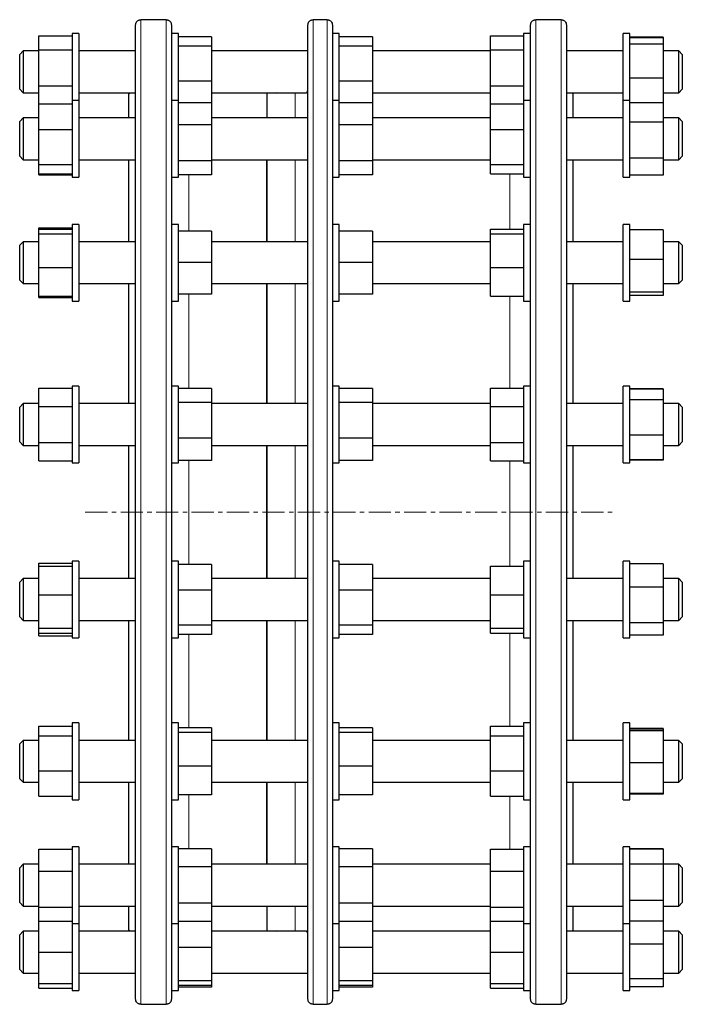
# Model space of a CAD drawing. Header units: millimetres. Extents: x 130 to 1235, y 88 to 1150.
# Tile 2 of 2: x 855 to 1235, y 563 to 1128. Entities that reach past the tile are written whole.
import ezdxf

# ---------------------------------------------------------------- set-up
doc = ezdxf.new("R2010")
doc.units = ezdxf.units.MM
doc.linetypes.add('CENTERX2', pattern=[20.32, 12.7, -2.54, 2.54, -2.54])
doc.layers.add('FORMAT', color=7, linetype='Continuous')

msp = doc.modelspace()

# ---------------------------------------------------------------- linework, layer by layer
at = {"color": 7, "linetype": 'Continuous', "lineweight": 25}
for p, q in [((921.36, 566.13), (921.36, 1125.13)), ((938.86, 1128.12), (924.36, 1128.12)), ((941.86, 1125.13), (941.86, 1119.76)), ((1020.16, 566.13), (1020.16, 1125.13)), ((1031.16, 1128.12), (1023.16, 1128.12)), ((1034.16, 1125.13), (1034.16, 1119.76)), ((1147.86, 1119.76), (1147.86, 1125.13)), ((1165.36, 1128.12), (1150.86, 1128.12)), ((1168.36, 1125.13), (1168.36, 566.13)), ((865.86, 1118.79), (884.86, 1118.79)), ((865.86, 1110.84), (865.86, 1118.79)), ((888.86, 1120.18), (884.86, 1120.18)), ((884.86, 1120.18), (884.86, 1081.74)), ((888.86, 1120.18), (888.86, 1081.74)), ((945.86, 1120.18), (941.86, 1120.18)), ((941.86, 1119.76), (941.86, 1078.03)), ((945.86, 1113.76), (945.86, 1120.18)), ((1038.16, 1120.18), (1034.16, 1120.18)), ((1034.16, 1119.76), (1034.16, 1078.03)), ((1038.16, 1113.76), (1038.16, 1120.18)), ((1124.86, 1118.79), (1143.86, 1118.79)), ((1124.86, 1110.84), (1124.86, 1118.79)), ((1147.86, 1120.18), (1143.86, 1120.18)), ((1143.86, 1120.18), (1143.86, 1081.74)), ((1147.86, 1078.03), (1147.86, 1119.76)), ((1204.86, 1120.18), (1200.86, 1120.18)), ((1200.86, 1115.07), (1200.86, 1120.18)), ((1204.86, 1115.07), (1204.86, 1120.18)), ((964.86, 1118.26), (945.86, 1118.26)), ((945.86, 1081.74), (945.86, 1113.76)), ((964.86, 1118.26), (964.86, 1112.9)), ((1057.16, 1118.26), (1038.16, 1118.26)), ((1038.16, 1081.74), (1038.16, 1113.76)), ((1057.16, 1118.26), (1057.16, 1112.9)), ((1200.86, 1081.74), (1200.86, 1115.07)), ((1223.86, 1118.02), (1204.86, 1118.02)), ((1223.86, 1117.7), (1204.86, 1117.7)), ((1204.86, 1081.74), (1204.86, 1115.07)), ((1223.86, 1114.14), (1204.86, 1114.14)), ((1223.86, 1118.02), (1223.86, 1117.7)), ((1223.86, 1117.7), (1223.86, 1114.14)), ((1223.86, 1114.14), (1223.86, 1094.62)), ((856.86, 1110.18), (854.86, 1108.18)), ((854.86, 1088.18), (854.86, 1108.18)), ((865.86, 1110.18), (856.86, 1110.18)), ((856.86, 1110.18), (856.86, 1086.18)), ((865.86, 1110.84), (884.86, 1110.84)), ((865.86, 1090.23), (865.86, 1110.84)), ((921.36, 1110.18), (888.86, 1110.18)), ((964.86, 1112.9), (945.86, 1112.9)), ((964.86, 1112.9), (964.86, 1092.82)), ((1020.16, 1110.18), (964.86, 1110.18)), ((1057.16, 1112.9), (1038.16, 1112.9)), ((1057.16, 1112.9), (1057.16, 1092.82)), ((1124.86, 1110.18), (1057.16, 1110.18)), ((1124.86, 1090.23), (1124.86, 1110.84)), ((1124.86, 1110.84), (1143.86, 1110.84)), ((1200.86, 1110.18), (1168.36, 1110.18)), ((1232.86, 1110.18), (1223.86, 1110.18)), ((1234.86, 1108.18), (1232.86, 1110.18)), ((1232.86, 1086.18), (1232.86, 1110.18)), ((1234.86, 1108.18), (1234.86, 1088.18)), ((964.86, 1092.82), (945.86, 1092.82)), ((964.86, 1092.82), (964.86, 1080.35)), ((1057.16, 1092.82), (1038.16, 1092.82)), ((1057.16, 1092.82), (1057.16, 1080.35)), ((1223.86, 1094.62), (1204.86, 1094.62)), ((1223.86, 1094.62), (1223.86, 1080.5)), ((854.86, 1088.18), (856.86, 1086.18)), ((856.86, 1086.18), (865.86, 1086.18)), ((865.86, 1079.81), (865.86, 1090.23)), ((865.86, 1090.23), (884.86, 1090.23)), ((888.86, 1086.18), (921.36, 1086.18)), ((917.91, 1086.18), (917.36, 1085.63)), ((917.36, 1071.74), (917.36, 1085.63)), ((964.86, 1086.18), (1019.26, 1086.18)), ((1002.33, 1086.18), (996.66, 1085.69)), ((996.66, 1085.69), (996.66, 1071.74)), ((1057.16, 1086.18), (1124.86, 1086.18)), ((1124.86, 1090.23), (1143.86, 1090.23)), ((1124.86, 1079.81), (1124.86, 1090.23)), ((1168.36, 1086.18), (1200.86, 1086.18)), ((1172.36, 1085.63), (1171.8, 1086.18)), ((1172.36, 1071.74), (1172.36, 1085.63)), ((1223.86, 1086.18), (1232.86, 1086.18)), ((1232.86, 1086.18), (1234.86, 1088.18)), ((865.86, 1065.12), (865.86, 1079.81)), ((865.86, 1079.81), (884.86, 1079.81)), ((888.86, 1081.74), (884.86, 1081.74)), ((884.86, 1081.74), (884.86, 1037.74)), ((888.86, 1081.74), (888.86, 1037.74)), ((945.86, 1081.74), (941.86, 1081.74)), ((945.86, 1068.17), (945.86, 1081.74)), ((964.86, 1080.35), (945.86, 1080.35)), ((964.86, 1080.35), (964.86, 1067.71)), ((1038.16, 1081.74), (1034.16, 1081.74)), ((1038.16, 1068.17), (1038.16, 1081.74)), ((1057.16, 1080.35), (1038.16, 1080.35)), ((1057.16, 1080.35), (1057.16, 1067.71)), ((1124.86, 1079.81), (1143.86, 1079.81)), ((1124.86, 1065.12), (1124.86, 1079.81)), ((1147.86, 1081.74), (1143.86, 1081.74)), ((1143.86, 1081.74), (1143.86, 1037.74)), ((1204.86, 1081.74), (1200.86, 1081.74)), ((1200.86, 1069.94), (1200.86, 1081.74)), ((1204.86, 1069.94), (1204.86, 1081.74)), ((1223.86, 1080.5), (1204.86, 1080.5)), ((1223.86, 1080.5), (1223.86, 1069.38)), ((941.86, 1078.03), (941.86, 1000.91)), ((1034.16, 1078.03), (1034.16, 1000.91)), ((1147.86, 1000.91), (1147.86, 1078.03)), ((856.86, 1071.74), (854.86, 1069.74)), ((854.86, 1049.74), (854.86, 1069.74)), ((865.86, 1071.74), (856.86, 1071.74)), ((856.86, 1071.74), (856.86, 1047.74)), ((921.36, 1071.74), (888.86, 1071.74)), ((945.86, 1037.74), (945.86, 1068.17)), ((1020.16, 1071.74), (964.86, 1071.74)), ((1038.16, 1037.74), (1038.16, 1068.17)), ((1124.86, 1071.74), (1057.16, 1071.74)), ((1200.86, 1071.74), (1168.36, 1071.74)), ((1200.86, 1037.74), (1200.86, 1069.94)), ((1204.86, 1037.74), (1204.86, 1069.94)), ((1223.86, 1069.38), (1204.86, 1069.38)), ((1232.86, 1071.74), (1223.86, 1071.74)), ((1223.86, 1069.38), (1223.86, 1048.61)), ((1234.86, 1069.74), (1232.86, 1071.74)), ((1232.86, 1047.74), (1232.86, 1071.74)), ((1234.86, 1069.74), (1234.86, 1049.74)), ((865.86, 1065.12), (884.86, 1065.12)), ((865.86, 1045.04), (865.86, 1065.12)), ((964.86, 1067.71), (945.86, 1067.71)), ((964.86, 1067.71), (964.86, 1047.1)), ((1057.16, 1067.71), (1038.16, 1067.71)), ((1057.16, 1067.71), (1057.16, 1047.1)), ((1124.86, 1065.12), (1143.86, 1065.12)), ((1124.86, 1045.04), (1124.86, 1065.12)), ((854.86, 1049.74), (856.86, 1047.74)), ((856.86, 1047.74), (865.86, 1047.74)), ((888.86, 1047.74), (921.36, 1047.74)), ((917.36, 1000.69), (917.36, 1047.74)), ((964.86, 1047.1), (945.86, 1047.1)), ((964.86, 1047.74), (1019.95, 1047.74)), ((964.86, 1047.1), (964.86, 1039.13)), ((996.66, 1047.74), (996.66, 1000.69)), ((1057.16, 1047.1), (1038.16, 1047.1)), ((1057.16, 1047.74), (1124.86, 1047.74)), ((1057.16, 1047.1), (1057.16, 1039.13)), ((1168.36, 1047.74), (1200.86, 1047.74)), ((1172.36, 1000.69), (1172.36, 1047.74)), ((1223.86, 1048.61), (1204.86, 1048.61)), ((1223.86, 1048.61), (1223.86, 1038.97)), ((1223.86, 1047.74), (1232.86, 1047.74)), ((1232.86, 1047.74), (1234.86, 1049.74)), ((865.86, 1045.04), (884.86, 1045.04)), ((865.86, 1039.66), (865.86, 1045.04)), ((865.86, 1039.66), (884.86, 1039.66)), ((865.86, 1039.13), (865.86, 1039.66)), ((1124.86, 1045.04), (1143.86, 1045.04)), ((1124.86, 1039.66), (1124.86, 1045.04)), ((1124.86, 1039.66), (1143.86, 1039.66)), ((865.86, 1039.13), (884.86, 1039.13)), ((884.86, 1037.74), (888.86, 1037.74)), ((941.86, 1037.74), (945.86, 1037.74)), ((964.86, 1039.13), (945.86, 1039.13)), ((1034.16, 1037.74), (1038.16, 1037.74)), ((1057.16, 1039.13), (1038.16, 1039.13)), ((1143.86, 1037.74), (1147.86, 1037.74)), ((1200.86, 1037.74), (1204.86, 1037.74)), ((1223.86, 1038.97), (1204.86, 1038.97)), ((865.86, 1008.77), (884.86, 1008.77)), ((865.86, 1007.89), (865.86, 1008.77)), ((865.86, 1007.89), (884.86, 1007.89)), ((865.86, 1005.18), (865.86, 1007.89)), ((888.86, 1010.69), (884.86, 1010.69)), ((884.86, 1010.69), (884.86, 966.69)), ((888.86, 1010.69), (888.86, 966.69)), ((945.86, 1010.69), (941.86, 1010.69)), ((945.86, 988.71), (945.86, 1010.69)), ((964.86, 1006.7), (945.86, 1006.7)), ((964.86, 1006.7), (964.86, 988.71)), ((1038.16, 1010.69), (1034.16, 1010.69)), ((1038.16, 988.71), (1038.16, 1010.69)), ((1057.16, 1006.7), (1038.16, 1006.7)), ((1057.16, 1006.7), (1057.16, 988.71)), ((1124.86, 1007.89), (1143.86, 1007.89)), ((1124.86, 1005.18), (1124.86, 1007.89)), ((1147.86, 1010.69), (1143.86, 1010.69)), ((1143.86, 1010.69), (1143.86, 966.69)), ((1204.86, 1010.69), (1200.86, 1010.69)), ((1200.86, 990.66), (1200.86, 1010.69)), ((1204.86, 990.66), (1204.86, 1010.69)), ((1223.86, 1007.55), (1204.86, 1007.55)), ((1223.86, 1007.55), (1223.86, 990.55)), ((856.86, 1000.69), (854.86, 998.69)), ((865.86, 1000.69), (856.86, 1000.69)), ((856.86, 1000.69), (856.86, 976.69)), ((865.86, 985.98), (865.86, 1005.18)), ((865.86, 1005.18), (884.86, 1005.18)), ((921.36, 1000.69), (888.86, 1000.69)), ((941.86, 1000.91), (941.86, 900.16)), ((1020.16, 1000.69), (964.86, 1000.69)), ((1034.16, 1000.91), (1034.16, 900.16)), ((1124.86, 1000.69), (1057.16, 1000.69)), ((1124.86, 1005.18), (1143.86, 1005.18)), ((1124.86, 985.98), (1124.86, 1005.18)), ((1147.86, 900.16), (1147.86, 1000.91)), ((1200.86, 1000.69), (1168.36, 1000.69)), ((1232.86, 1000.69), (1223.86, 1000.69)), ((1234.86, 998.69), (1232.86, 1000.69)), ((1232.86, 976.69), (1232.86, 1000.69)), ((854.86, 978.69), (854.86, 998.69)), ((1234.86, 998.69), (1234.86, 978.69)), ((945.86, 966.69), (945.86, 988.71)), ((964.86, 988.71), (945.86, 988.71)), ((964.86, 988.71), (964.86, 970.7)), ((1038.16, 966.69), (1038.16, 988.71)), ((1057.16, 988.71), (1038.16, 988.71)), ((1057.16, 988.71), (1057.16, 970.7)), ((1200.86, 966.69), (1200.86, 990.66)), ((1204.86, 966.69), (1204.86, 990.66)), ((1223.86, 990.55), (1204.86, 990.55)), ((1223.86, 990.55), (1223.86, 971.69)), ((865.86, 985.98), (884.86, 985.98)), ((865.86, 969.49), (865.86, 985.98)), ((1124.86, 969.49), (1124.86, 985.98)), ((1124.86, 985.98), (1143.86, 985.98)), ((854.86, 978.69), (856.86, 976.69)), ((1232.86, 976.69), (1234.86, 978.69)), ((856.86, 976.69), (865.86, 976.69)), ((888.86, 976.69), (921.36, 976.69)), ((917.36, 907.87), (917.36, 976.69)), ((964.86, 976.69), (1020.16, 976.69)), ((996.66, 976.69), (996.66, 907.87)), ((1057.16, 976.69), (1124.86, 976.69)), ((1168.36, 976.69), (1200.86, 976.69)), ((1172.36, 907.87), (1172.36, 976.69)), ((1223.86, 976.69), (1232.86, 976.69)), ((865.86, 969.49), (884.86, 969.49)), ((865.86, 968.62), (865.86, 969.49)), ((865.86, 968.62), (884.86, 968.62)), ((884.86, 966.69), (888.86, 966.69)), ((941.86, 966.69), (945.86, 966.69)), ((964.86, 970.7), (945.86, 970.7)), ((964.86, 970.68), (945.86, 970.68)), ((964.86, 970.7), (964.86, 970.68)), ((1034.16, 966.69), (1038.16, 966.69)), ((1057.16, 970.7), (1038.16, 970.7)), ((1057.16, 970.68), (1038.16, 970.68)), ((1057.16, 970.7), (1057.16, 970.68)), ((1124.86, 969.49), (1143.86, 969.49)), ((1143.86, 966.69), (1147.86, 966.69)), ((1200.86, 966.69), (1204.86, 966.69)), ((1223.86, 971.69), (1204.86, 971.69)), ((1223.86, 969.83), (1204.86, 969.83)), ((1223.86, 971.69), (1223.86, 969.83)), ((865.86, 916.65), (884.86, 916.65)), ((865.86, 906.26), (865.86, 916.65)), ((888.86, 917.87), (884.86, 917.87)), ((884.86, 917.87), (884.86, 873.87)), ((888.86, 917.87), (888.86, 873.87)), ((945.86, 917.87), (941.86, 917.87)), ((945.86, 887.47), (945.86, 917.87)), ((964.86, 916.47), (945.86, 916.47)), ((964.86, 916.47), (964.86, 908.54)), ((1038.16, 917.87), (1034.16, 917.87)), ((1038.16, 887.47), (1038.16, 917.87)), ((1057.16, 916.47), (1038.16, 916.47)), ((1057.16, 916.47), (1057.16, 908.54)), ((1124.86, 916.65), (1143.86, 916.65)), ((1124.86, 906.26), (1124.86, 916.65)), ((1147.86, 917.87), (1143.86, 917.87)), ((1143.86, 917.87), (1143.86, 873.87)), ((1204.86, 917.87), (1200.86, 917.87)), ((1200.86, 889.3), (1200.86, 917.87)), ((1204.86, 889.3), (1204.86, 917.87)), ((1223.86, 916.35), (1204.86, 916.35)), ((1223.86, 916.15), (1204.86, 916.15)), ((1223.86, 916.35), (1223.86, 916.15)), ((1223.86, 916.15), (1223.86, 909.95)), ((1223.86, 909.95), (1204.86, 909.95)), ((1223.86, 909.95), (1223.86, 889.66)), ((856.86, 907.87), (854.86, 905.87)), ((854.86, 885.87), (854.86, 905.87)), ((865.86, 907.87), (856.86, 907.87)), ((856.86, 907.87), (856.86, 883.87)), ((865.86, 906.26), (884.86, 906.26)), ((865.86, 885.48), (865.86, 906.26)), ((921.36, 907.87), (888.86, 907.87)), ((964.86, 908.54), (945.86, 908.54)), ((964.86, 908.54), (964.86, 887.93)), ((1020.16, 907.87), (964.86, 907.87)), ((1057.16, 908.54), (1038.16, 908.54)), ((1057.16, 908.54), (1057.16, 887.93)), ((1124.86, 907.87), (1057.16, 907.87)), ((1124.86, 906.26), (1143.86, 906.26)), ((1124.86, 885.48), (1124.86, 906.26)), ((1200.86, 907.87), (1168.36, 907.87)), ((1232.86, 907.87), (1223.86, 907.87)), ((1234.86, 905.87), (1232.86, 907.87)), ((1232.86, 883.87), (1232.86, 907.87)), ((1234.86, 905.87), (1234.86, 885.87)), ((941.86, 900.16), (941.86, 791.1)), ((1034.16, 900.16), (1034.16, 791.1)), ((1147.86, 791.1), (1147.86, 900.16)), ((964.86, 887.93), (945.86, 887.93)), ((945.86, 873.87), (945.86, 887.47)), ((964.86, 887.93), (964.86, 875.26)), ((1057.16, 887.93), (1038.16, 887.93)), ((1038.16, 873.87), (1038.16, 887.47)), ((1057.16, 887.93), (1057.16, 875.26)), ((1200.86, 873.87), (1200.86, 889.3)), ((1223.86, 889.66), (1204.86, 889.66)), ((1204.86, 873.87), (1204.86, 889.3)), ((1223.86, 889.66), (1223.86, 875.59)), ((854.86, 885.87), (856.86, 883.87)), ((856.86, 883.87), (865.86, 883.87)), ((865.86, 885.48), (884.86, 885.48)), ((865.86, 875.08), (865.86, 885.48)), ((888.86, 883.87), (921.36, 883.87)), ((917.36, 845.63), (917.36, 883.87)), ((964.86, 883.87), (1020.16, 883.87)), ((996.66, 883.87), (996.66, 845.63)), ((1057.16, 883.87), (1124.86, 883.87)), ((1124.86, 885.48), (1143.86, 885.48)), ((1124.86, 875.08), (1124.86, 885.48)), ((1168.36, 883.87), (1200.86, 883.87)), ((1172.36, 845.63), (1172.36, 883.87)), ((1223.86, 883.87), (1232.86, 883.87)), ((1232.86, 883.87), (1234.86, 885.87)), ((865.86, 875.08), (884.86, 875.08)), ((884.86, 873.87), (888.86, 873.87)), ((941.86, 873.87), (945.86, 873.87)), ((964.86, 875.26), (945.86, 875.26)), ((1034.16, 873.87), (1038.16, 873.87)), ((1057.16, 875.26), (1038.16, 875.26)), ((1124.86, 875.08), (1143.86, 875.08)), ((1143.86, 873.87), (1147.86, 873.87)), ((1200.86, 873.87), (1204.86, 873.87)), ((1223.86, 875.59), (1204.86, 875.59)), ((1223.86, 875.39), (1204.86, 875.39)), ((1223.86, 875.59), (1223.86, 875.39)), ((917.36, 807.4), (917.36, 845.63)), ((996.66, 845.63), (996.66, 807.4)), ((1172.36, 807.4), (1172.36, 845.63)), ((865.86, 816.18), (884.86, 816.18)), ((865.86, 814.6), (865.86, 816.18)), ((865.86, 814.6), (884.86, 814.6)), ((865.86, 798.11), (865.86, 814.6)), ((888.86, 817.4), (884.86, 817.4)), ((884.86, 817.4), (884.86, 815.72)), ((884.86, 815.72), (884.86, 773.4)), ((888.86, 817.4), (888.86, 815.72)), ((888.86, 815.72), (888.86, 773.4)), ((945.86, 817.4), (941.86, 817.4)), ((945.86, 779.85), (945.86, 817.4)), ((964.86, 815.48), (945.86, 815.48)), ((964.86, 815.48), (964.86, 800.79)), ((1038.16, 817.4), (1034.16, 817.4)), ((1038.16, 779.85), (1038.16, 817.4)), ((1057.16, 815.48), (1038.16, 815.48)), ((1057.16, 815.48), (1057.16, 800.79)), ((1124.86, 814.6), (1143.86, 814.6)), ((1124.86, 798.11), (1124.86, 814.6)), ((1147.86, 817.4), (1143.86, 817.4)), ((1143.86, 817.4), (1143.86, 815.72)), ((1143.86, 815.72), (1143.86, 773.4)), ((1204.86, 817.4), (1200.86, 817.4)), ((1200.86, 781.29), (1200.86, 817.4)), ((1204.86, 781.29), (1204.86, 817.4)), ((1223.86, 815.87), (1204.86, 815.87)), ((1223.86, 815.87), (1223.86, 802.55)), ((856.86, 807.4), (854.86, 805.4)), ((854.86, 804.64), (854.86, 805.4)), ((854.86, 785.4), (854.86, 804.64)), ((865.86, 807.4), (856.86, 807.4)), ((856.86, 807.4), (856.86, 806.48)), ((856.86, 806.48), (856.86, 783.4)), ((921.36, 807.4), (888.86, 807.4)), ((1020.16, 807.4), (964.86, 807.4)), ((1124.86, 807.4), (1057.16, 807.4)), ((1200.86, 807.4), (1168.36, 807.4)), ((1223.86, 802.55), (1204.86, 802.55)), ((1232.86, 807.4), (1223.86, 807.4)), ((1223.86, 802.55), (1223.86, 782.07)), ((1234.86, 805.4), (1232.86, 807.4)), ((1232.86, 806.48), (1232.86, 807.4)), ((1232.86, 783.4), (1232.86, 806.48)), ((1234.86, 805.4), (1234.86, 804.64)), ((1234.86, 804.64), (1234.86, 785.4)), ((865.86, 778.91), (865.86, 798.11)), ((865.86, 798.11), (884.86, 798.11)), ((964.86, 800.79), (945.86, 800.79)), ((964.86, 800.79), (964.86, 780.71)), ((1057.16, 800.79), (1038.16, 800.79)), ((1057.16, 800.79), (1057.16, 780.71)), ((1124.86, 798.11), (1143.86, 798.11)), ((1124.86, 778.91), (1124.86, 798.11)), ((941.86, 791.1), (941.86, 690.35)), ((1034.16, 791.1), (1034.16, 690.35)), ((1147.86, 690.35), (1147.86, 791.1)), ((854.86, 785.4), (856.86, 783.4)), ((1232.86, 783.4), (1234.86, 785.4)), ((856.86, 783.4), (865.86, 783.4)), ((888.86, 783.4), (921.36, 783.4)), ((917.36, 714.57), (917.36, 783.4)), ((964.86, 780.71), (945.86, 780.71)), ((945.86, 773.4), (945.86, 779.85)), ((964.86, 783.4), (1020.16, 783.4)), ((964.86, 780.71), (964.86, 775.32)), ((996.66, 783.4), (996.66, 714.57)), ((1057.16, 780.71), (1038.16, 780.71)), ((1038.16, 773.4), (1038.16, 779.85)), ((1057.16, 783.4), (1124.86, 783.4)), ((1057.16, 780.71), (1057.16, 775.32)), ((1168.36, 783.4), (1200.86, 783.4)), ((1172.36, 714.57), (1172.36, 783.4)), ((1200.86, 773.4), (1200.86, 781.29)), ((1223.86, 782.07), (1204.86, 782.07)), ((1204.86, 773.4), (1204.86, 781.29)), ((1223.86, 783.4), (1232.86, 783.4)), ((1223.86, 782.07), (1223.86, 774.92)), ((865.86, 778.91), (884.86, 778.91)), ((865.86, 776.19), (865.86, 778.91)), ((865.86, 776.19), (884.86, 776.19)), ((865.86, 774.61), (865.86, 776.19)), ((865.86, 774.61), (884.86, 774.61)), ((964.86, 775.32), (945.86, 775.32)), ((1057.16, 775.32), (1038.16, 775.32)), ((1124.86, 778.91), (1143.86, 778.91)), ((1124.86, 776.19), (1124.86, 778.91)), ((1124.86, 776.19), (1143.86, 776.19)), ((1223.86, 774.92), (1204.86, 774.92)), ((884.86, 773.4), (888.86, 773.4)), ((941.86, 773.4), (945.86, 773.4)), ((1034.16, 773.4), (1038.16, 773.4)), ((1143.86, 773.4), (1147.86, 773.4)), ((1200.86, 773.4), (1204.86, 773.4)), ((888.86, 724.57), (884.86, 724.57)), ((884.86, 724.57), (884.86, 718.13)), ((888.86, 724.57), (888.86, 718.13)), ((945.86, 724.57), (941.86, 724.57)), ((945.86, 682.26), (945.86, 724.57)), ((1038.16, 724.57), (1034.16, 724.57)), ((1038.16, 682.26), (1038.16, 724.57)), ((1147.86, 724.57), (1143.86, 724.57)), ((1143.86, 724.57), (1143.86, 718.13)), ((1204.86, 724.57), (1200.86, 724.57)), ((1200.86, 683.08), (1200.86, 724.57)), ((1204.86, 683.08), (1204.86, 724.57)), ((865.86, 722.65), (884.86, 722.65)), ((865.86, 717.27), (865.86, 722.65)), ((884.86, 718.13), (884.86, 680.57)), ((888.86, 718.13), (888.86, 680.57)), ((964.86, 721.77), (945.86, 721.77)), ((964.86, 719.07), (945.86, 719.07)), ((964.86, 721.77), (964.86, 719.07)), ((964.86, 719.07), (964.86, 699.88)), ((1057.16, 721.77), (1038.16, 721.77)), ((1057.16, 719.07), (1038.16, 719.07)), ((1057.16, 721.77), (1057.16, 719.07)), ((1057.16, 719.07), (1057.16, 699.88)), ((1124.86, 722.65), (1143.86, 722.65)), ((1124.86, 717.27), (1124.86, 722.65)), ((1143.86, 718.13), (1143.86, 680.57)), ((1223.86, 721.43), (1204.86, 721.43)), ((1223.86, 720.99), (1204.86, 720.99)), ((1223.86, 720.13), (1204.86, 720.13)), ((1223.86, 721.43), (1223.86, 720.99)), ((1223.86, 720.99), (1223.86, 720.13)), ((1223.86, 720.13), (1223.86, 701.71)), ((856.86, 714.57), (854.86, 712.57)), ((854.86, 709.64), (854.86, 712.57)), ((865.86, 714.57), (856.86, 714.57)), ((856.86, 714.57), (856.86, 711.06)), ((865.86, 717.27), (884.86, 717.27)), ((865.86, 697.19), (865.86, 717.27)), ((921.36, 714.57), (888.86, 714.57)), ((1020.16, 714.57), (964.86, 714.57)), ((1124.86, 714.57), (1057.16, 714.57)), ((1124.86, 717.27), (1143.86, 717.27)), ((1124.86, 697.19), (1124.86, 717.27)), ((1200.86, 714.57), (1168.36, 714.57)), ((1232.86, 714.57), (1223.86, 714.57)), ((1234.86, 712.57), (1232.86, 714.57)), ((1232.86, 711.06), (1232.86, 714.57)), ((1234.86, 712.57), (1234.86, 709.64)), ((854.86, 692.57), (854.86, 709.64)), ((856.86, 711.06), (856.86, 690.57)), ((1232.86, 690.57), (1232.86, 711.06)), ((1234.86, 709.64), (1234.86, 692.57)), ((1223.86, 701.71), (1204.86, 701.71)), ((1223.86, 701.71), (1223.86, 684.16)), ((865.86, 682.5), (865.86, 697.19)), ((865.86, 697.19), (884.86, 697.19)), ((964.86, 699.88), (945.86, 699.88)), ((964.86, 699.88), (964.86, 683.38)), ((1057.16, 699.88), (1038.16, 699.88)), ((1057.16, 699.88), (1057.16, 683.38)), ((1124.86, 697.19), (1143.86, 697.19)), ((1124.86, 682.5), (1124.86, 697.19)), ((854.86, 692.57), (856.86, 690.57)), ((856.86, 690.57), (865.86, 690.57)), ((888.86, 690.57), (921.36, 690.57)), ((917.36, 643.53), (917.36, 690.57)), ((941.86, 690.35), (941.86, 613.24)), ((964.86, 690.57), (1020.16, 690.57)), ((996.66, 690.57), (996.66, 643.53)), ((1034.16, 690.35), (1034.16, 613.24)), ((1057.16, 690.57), (1124.86, 690.57)), ((1147.86, 613.24), (1147.86, 690.35)), ((1168.36, 690.57), (1200.86, 690.57)), ((1172.36, 643.53), (1172.36, 690.57)), ((1223.86, 690.57), (1232.86, 690.57)), ((1232.86, 690.57), (1234.86, 692.57)), ((1223.86, 684.16), (1204.86, 684.16)), ((1223.86, 683.72), (1204.86, 683.72)), ((1223.86, 684.16), (1223.86, 683.72)), ((865.86, 682.5), (884.86, 682.5)), ((884.86, 680.57), (888.86, 680.57)), ((941.86, 680.57), (945.86, 680.57)), ((964.86, 683.38), (945.86, 683.38)), ((945.86, 680.57), (945.86, 682.26)), ((1034.16, 680.57), (1038.16, 680.57)), ((1057.16, 683.38), (1038.16, 683.38)), ((1038.16, 680.57), (1038.16, 682.26)), ((1124.86, 682.5), (1143.86, 682.5)), ((1143.86, 680.57), (1147.86, 680.57)), ((1200.86, 680.57), (1200.86, 683.08)), ((1200.86, 680.57), (1204.86, 680.57)), ((1204.86, 680.57), (1204.86, 683.08)), ((865.86, 652.14), (884.86, 652.14)), ((865.86, 639.48), (865.86, 652.14)), ((888.86, 653.53), (884.86, 653.53)), ((884.86, 653.53), (884.86, 639.95)), ((888.86, 653.53), (888.86, 639.95)), ((945.86, 653.53), (941.86, 653.53)), ((945.86, 609.53), (945.86, 653.53)), ((964.86, 652.31), (945.86, 652.31)), ((964.86, 652.31), (964.86, 641.94)), ((1038.16, 653.53), (1034.16, 653.53)), ((1038.16, 609.53), (1038.16, 653.53)), ((1057.16, 652.31), (1038.16, 652.31)), ((1057.16, 652.31), (1057.16, 641.94)), ((1124.86, 652.14), (1143.86, 652.14)), ((1124.86, 639.48), (1124.86, 652.14)), ((1147.86, 653.53), (1143.86, 653.53)), ((1143.86, 653.53), (1143.86, 639.95)), ((1204.86, 653.53), (1200.86, 653.53)), ((1200.86, 609.62), (1200.86, 653.53)), ((1204.86, 609.62), (1204.86, 653.53)), ((1223.86, 652.3), (1204.86, 652.3)), ((1223.86, 652.23), (1204.86, 652.23)), ((1223.86, 652.3), (1223.86, 652.23)), ((1223.86, 652.23), (1223.86, 643.49)), ((856.86, 643.53), (854.86, 641.53)), ((854.86, 635.36), (854.86, 641.53)), ((865.86, 643.53), (856.86, 643.53)), ((856.86, 643.53), (856.86, 636.12)), ((865.86, 618.88), (865.86, 639.48)), ((865.86, 639.48), (884.86, 639.48)), ((884.86, 639.95), (884.86, 609.53)), ((921.36, 643.53), (888.86, 643.53)), ((888.86, 639.95), (888.86, 609.53)), ((964.86, 641.94), (945.86, 641.94)), ((1019.95, 643.53), (964.86, 643.53)), ((964.86, 641.94), (964.86, 621.15)), ((1057.16, 641.94), (1038.16, 641.94)), ((1124.86, 643.53), (1057.16, 643.53)), ((1057.16, 641.94), (1057.16, 621.15)), ((1124.86, 639.48), (1143.86, 639.48)), ((1124.86, 618.88), (1124.86, 639.48)), ((1143.86, 639.95), (1143.86, 609.53)), ((1200.86, 643.53), (1168.36, 643.53)), ((1223.86, 643.49), (1204.86, 643.49)), ((1232.86, 643.53), (1223.86, 643.53)), ((1223.86, 643.49), (1223.86, 622.79)), ((1234.86, 641.53), (1232.86, 643.53)), ((1232.86, 636.12), (1232.86, 643.53)), ((1234.86, 641.53), (1234.86, 635.36)), ((854.86, 621.53), (854.86, 635.36)), ((856.86, 636.12), (856.86, 619.53)), ((1232.86, 619.53), (1232.86, 636.12)), ((1234.86, 635.36), (1234.86, 621.53)), ((854.86, 621.53), (856.86, 619.53)), ((1223.86, 622.79), (1204.86, 622.79)), ((1223.86, 622.79), (1223.86, 610.83)), ((1232.86, 619.53), (1234.86, 621.53)), ((856.86, 619.53), (865.86, 619.53)), ((865.86, 618.88), (884.86, 618.88)), ((865.86, 610.92), (865.86, 618.88)), ((888.86, 619.53), (921.36, 619.53)), ((917.36, 605.63), (917.36, 619.53)), ((964.86, 621.15), (945.86, 621.15)), ((964.86, 621.15), (964.86, 610.74)), ((964.86, 619.53), (1020.16, 619.53)), ((996.66, 619.53), (996.66, 605.58)), ((1057.16, 621.15), (1038.16, 621.15)), ((1057.16, 621.15), (1057.16, 610.74)), ((1057.16, 619.53), (1124.86, 619.53)), ((1124.86, 618.88), (1143.86, 618.88)), ((1124.86, 610.92), (1124.86, 618.88)), ((1168.36, 619.53), (1200.86, 619.53)), ((1172.36, 605.63), (1172.36, 619.53)), ((1223.86, 619.53), (1232.86, 619.53)), ((865.86, 610.92), (884.86, 610.92)), ((865.86, 593.08), (865.86, 610.92)), ((941.86, 613.24), (941.86, 571.5)), ((964.86, 610.74), (945.86, 610.74)), ((964.86, 610.74), (964.86, 595.81)), ((1034.16, 613.24), (1034.16, 571.5)), ((1057.16, 610.74), (1038.16, 610.74)), ((1057.16, 610.74), (1057.16, 595.81)), ((1124.86, 610.92), (1143.86, 610.92)), ((1124.86, 593.08), (1124.86, 610.92)), ((1147.86, 571.5), (1147.86, 613.24)), ((1223.86, 610.83), (1204.86, 610.83)), ((1223.86, 610.83), (1223.86, 597.63)), ((856.86, 605.08), (854.86, 603.08)), ((865.86, 605.08), (856.86, 605.08)), ((856.86, 605.08), (856.86, 593.08)), ((884.86, 609.53), (888.86, 609.53)), ((884.86, 609.53), (884.86, 593.08)), ((888.86, 609.53), (888.86, 593.08)), ((921.36, 605.08), (888.86, 605.08)), ((917.36, 605.63), (917.91, 605.08)), ((941.86, 609.53), (945.86, 609.53)), ((945.86, 571.08), (945.86, 609.53)), ((1019.26, 605.08), (964.86, 605.08)), ((996.66, 605.58), (1002.33, 605.08)), ((1034.16, 609.53), (1038.16, 609.53)), ((1038.16, 571.08), (1038.16, 609.53)), ((1124.86, 605.08), (1057.16, 605.08)), ((1143.86, 609.53), (1147.86, 609.53)), ((1143.86, 609.53), (1143.86, 593.08)), ((1200.86, 605.08), (1168.36, 605.08)), ((1171.8, 605.08), (1172.36, 605.63)), ((1200.86, 609.53), (1200.86, 609.62)), ((1200.86, 609.53), (1204.86, 609.53)), ((1200.86, 571.08), (1200.86, 609.53)), ((1204.86, 609.53), (1204.86, 609.62)), ((1204.86, 571.08), (1204.86, 609.53)), ((1232.86, 605.08), (1223.86, 605.08)), ((1234.86, 603.08), (1232.86, 605.08)), ((1232.86, 593.08), (1232.86, 605.08)), ((854.86, 593.08), (854.86, 603.08)), ((1234.86, 603.08), (1234.86, 593.08)), ((964.86, 595.81), (945.86, 595.81)), ((964.86, 595.81), (964.86, 576.6)), ((1057.16, 595.81), (1038.16, 595.81)), ((1057.16, 595.81), (1057.16, 576.6)), ((1223.86, 597.63), (1204.86, 597.63)), ((1223.86, 597.63), (1223.86, 577.79)), ((854.86, 583.08), (854.86, 593.08)), ((856.86, 593.08), (856.86, 581.08)), ((865.86, 593.08), (884.86, 593.08)), ((865.86, 575.08), (865.86, 593.08)), ((884.86, 593.08), (884.86, 571.08)), ((888.86, 593.08), (888.86, 571.08)), ((1124.86, 593.08), (1143.86, 593.08)), ((1124.86, 575.08), (1124.86, 593.08)), ((1143.86, 593.08), (1143.86, 571.08)), ((1232.86, 581.08), (1232.86, 593.08)), ((1234.86, 593.08), (1234.86, 583.08)), ((854.86, 583.08), (856.86, 581.08)), ((1232.86, 581.08), (1234.86, 583.08)), ((856.86, 581.08), (865.86, 581.08)), ((888.86, 581.08), (921.36, 581.08)), ((964.86, 576.6), (945.86, 576.6)), ((964.86, 581.08), (1020.16, 581.08)), ((964.86, 576.6), (964.86, 573.87)), ((1057.16, 576.6), (1038.16, 576.6)), ((1057.16, 581.08), (1124.86, 581.08)), ((1057.16, 576.6), (1057.16, 573.87)), ((1168.36, 581.08), (1200.86, 581.08)), ((1223.86, 577.79), (1204.86, 577.79)), ((1223.86, 581.08), (1232.86, 581.08)), ((1223.86, 577.79), (1223.86, 573.24)), ((865.86, 575.08), (884.86, 575.08)), ((865.86, 572.47), (865.86, 575.08)), ((865.86, 572.47), (884.86, 572.47)), ((884.86, 571.08), (888.86, 571.08)), ((941.86, 571.5), (941.86, 566.13)), ((941.86, 571.08), (945.86, 571.08)), ((964.86, 573.87), (945.86, 573.87)), ((964.86, 573.01), (945.86, 573.01)), ((964.86, 573.87), (964.86, 573.01)), ((1034.16, 571.5), (1034.16, 566.13)), ((1034.16, 571.08), (1038.16, 571.08)), ((1057.16, 573.87), (1038.16, 573.87)), ((1057.16, 573.01), (1038.16, 573.01)), ((1057.16, 573.87), (1057.16, 573.01)), ((1124.86, 575.08), (1143.86, 575.08)), ((1124.86, 572.47), (1124.86, 575.08)), ((1124.86, 572.47), (1143.86, 572.47)), ((1143.86, 571.08), (1147.86, 571.08)), ((1147.86, 566.13), (1147.86, 571.5)), ((1200.86, 571.08), (1204.86, 571.08)), ((1223.86, 573.24), (1204.86, 573.24)), ((924.36, 563.15), (938.86, 563.15)), ((1023.16, 563.15), (1031.16, 563.15)), ((1150.86, 563.15), (1165.36, 563.15))]:
    msp.add_line(p, q, dxfattribs=at)
at = {"color": 8, "linetype": 'Continuous', "lineweight": 18}
for p, q in [((924.36, 1128.12), (924.36, 563.15)), ((938.86, 563.15), (938.86, 1128.12)), ((1023.16, 1128.12), (1023.16, 563.15)), ((1031.16, 563.15), (1031.16, 1128.12)), ((1150.86, 1128.12), (1150.86, 563.15)), ((1165.36, 563.15), (1165.36, 1128.12)), ((1012.86, 1071.74), (1012.86, 1086.18)), ((996.43, 1000.69), (996.43, 1047.74)), ((1012.86, 1000.69), (1012.86, 1047.74)), ((1135.86, 1007.89), (1135.86, 1039.66)), ((951.86, 1039.13), (951.86, 1006.7)), ((996.43, 907.87), (996.43, 976.69)), ((1012.86, 907.87), (1012.86, 976.69)), ((951.86, 970.68), (951.86, 916.47)), ((1135.86, 916.65), (1135.86, 969.49)), ((996.43, 807.4), (996.43, 883.87)), ((1012.86, 845.63), (1012.86, 883.87)), ((951.86, 875.26), (951.86, 845.63)), ((1135.86, 814.6), (1135.86, 875.08)), ((951.86, 845.63), (951.86, 815.48)), ((1012.86, 807.4), (1012.86, 845.63)), ((996.43, 714.57), (996.43, 783.4)), ((1012.86, 714.57), (1012.86, 783.4)), ((951.86, 775.32), (951.86, 721.77)), ((1135.86, 722.65), (1135.86, 776.19)), ((996.43, 643.53), (996.43, 690.57)), ((1012.86, 643.53), (1012.86, 690.57)), ((951.86, 683.38), (951.86, 652.31)), ((1135.86, 652.14), (1135.86, 682.5)), ((1012.86, 605.08), (1012.86, 619.53))]:
    msp.add_line(p, q, dxfattribs=at)
at = {"color": 7, "linetype": 'Continuous', "lineweight": 25}
for points, knots in [([(921.36, 1125.13), (921.36, 1125.47), (921.41, 1125.8), (921.58, 1126.29), (921.66, 1126.45), (921.84, 1126.76), (921.94, 1126.91), (922.18, 1127.2), (922.33, 1127.34), (922.64, 1127.59), (922.82, 1127.71), (923.21, 1127.9), (923.42, 1127.98), (923.76, 1128.06), (923.88, 1128.08), (924.12, 1128.11), (924.24, 1128.12), (924.36, 1128.12)], [0, 0, 0, 0, 0.25, 0.25, 0.375, 0.375, 0.5, 0.5, 0.625, 0.625, 0.75, 0.75, 0.875, 0.875, 0.9375, 0.9375, 1, 1, 1, 1]), ([(938.86, 1128.12), (939.1, 1128.12), (939.33, 1128.09), (939.79, 1127.98), (940, 1127.9), (940.39, 1127.71), (940.57, 1127.59), (940.89, 1127.34), (941.03, 1127.21), (941.4, 1126.77), (941.57, 1126.46), (941.8, 1125.8), (941.86, 1125.47), (941.86, 1125.13)], [0, 0, 0, 0, 0.125, 0.125, 0.25, 0.25, 0.375, 0.375, 0.5, 0.5, 0.75, 0.75, 1, 1, 1, 1]), ([(1020.16, 1125.13), (1020.16, 1125.47), (1020.22, 1125.8), (1020.39, 1126.29), (1020.46, 1126.45), (1020.64, 1126.76), (1020.74, 1126.91), (1020.99, 1127.2), (1021.13, 1127.34), (1021.45, 1127.59), (1021.62, 1127.71), (1022.02, 1127.9), (1022.23, 1127.98), (1022.57, 1128.06), (1022.68, 1128.08), (1022.92, 1128.11), (1023.04, 1128.12), (1023.16, 1128.12)], [0, 0, 0, 0, 0.25, 0.25, 0.375, 0.375, 0.5, 0.5, 0.625, 0.625, 0.75, 0.75, 0.875, 0.875, 0.9375, 0.9375, 1, 1, 1, 1]), ([(1031.16, 1128.12), (1031.4, 1128.12), (1031.64, 1128.09), (1032.09, 1127.98), (1032.3, 1127.9), (1032.7, 1127.71), (1032.87, 1127.59), (1033.19, 1127.34), (1033.33, 1127.21), (1033.7, 1126.77), (1033.87, 1126.46), (1034.11, 1125.8), (1034.16, 1125.47), (1034.16, 1125.13)], [0, 0, 0, 0, 0.125, 0.125, 0.25, 0.25, 0.375, 0.375, 0.5, 0.5, 0.75, 0.75, 1, 1, 1, 1]), ([(1147.86, 1125.13), (1147.86, 1125.47), (1147.91, 1125.8), (1148.08, 1126.29), (1148.16, 1126.45), (1148.34, 1126.76), (1148.44, 1126.91), (1148.68, 1127.2), (1148.83, 1127.34), (1149.14, 1127.59), (1149.32, 1127.71), (1149.71, 1127.9), (1149.92, 1127.98), (1150.26, 1128.06), (1150.38, 1128.08), (1150.62, 1128.11), (1150.74, 1128.12), (1150.86, 1128.12)], [0, 0, 0, 0, 0.25, 0.25, 0.375, 0.375, 0.5, 0.5, 0.625, 0.625, 0.75, 0.75, 0.875, 0.875, 0.9375, 0.9375, 1, 1, 1, 1]), ([(1165.36, 1128.12), (1165.6, 1128.12), (1165.83, 1128.09), (1166.29, 1127.98), (1166.5, 1127.9), (1166.89, 1127.71), (1167.07, 1127.59), (1167.39, 1127.34), (1167.53, 1127.21), (1167.9, 1126.77), (1168.07, 1126.46), (1168.3, 1125.8), (1168.36, 1125.47), (1168.36, 1125.13)], [0, 0, 0, 0, 0.125, 0.125, 0.25, 0.25, 0.375, 0.375, 0.5, 0.5, 0.75, 0.75, 1, 1, 1, 1]), ([(1019.26, 1086.19), (1019.27, 1086.19), (1019.32, 1086.19), (1019.43, 1086.26), (1019.57, 1086.39), (1019.72, 1086.6), (1019.87, 1086.87), (1020.01, 1087.25), (1020.13, 1087.75), (1020.15, 1088.2), (1020.16, 1088.42)], [0, 0, 0, 0, 0.0623693, 0.1878922, 0.308842, 0.4297955, 0.5535054, 0.6772048, 0.8375109, 1, 1, 1, 1]), ([(1019.95, 1047.74), (1019.95, 1047.74), (1020.01, 1047.73), (1020.08, 1047.78), (1020.15, 1047.89), (1020.16, 1048), (1020.16, 1048.05)], [0, 0, 0, 0, 0.042467, 0.407916, 0.773272, 1, 1, 1, 1]), ([(1020.16, 643.22), (1020.16, 643.24), (1020.16, 643.32), (1020.12, 643.43), (1020.05, 643.52), (1019.98, 643.52), (1019.95, 643.52)], [0, 0, 0, 0, 0.099751, 0.421683, 0.74368, 1, 1, 1, 1]), ([(1020.16, 602.84), (1020.16, 602.97), (1020.15, 603.24), (1020.1, 603.6), (1020.03, 603.93), (1019.93, 604.23), (1019.81, 604.5), (1019.68, 604.73), (1019.54, 604.91), (1019.4, 605.03), (1019.3, 605.09), (1019.26, 605.08), (1019.26, 605.07)], [0, 0, 0, 0, 0.09398, 0.187971, 0.283793, 0.379622, 0.492095, 0.604573, 0.719258, 0.833939, 0.969168, 1, 1, 1, 1]), ([(924.36, 563.15), (924.12, 563.15), (923.88, 563.18), (923.43, 563.28), (923.21, 563.36), (922.82, 563.56), (922.64, 563.67), (922.33, 563.92), (922.19, 564.06), (921.82, 564.49), (921.65, 564.8), (921.41, 565.46), (921.36, 565.79), (921.36, 566.13)], [0, 0, 0, 0, 0.125, 0.125, 0.25, 0.25, 0.375, 0.375, 0.5, 0.5, 0.75, 0.75, 1, 1, 1, 1]), ([(941.86, 566.13), (941.86, 565.79), (941.8, 565.46), (941.63, 564.98), (941.56, 564.81), (941.38, 564.5), (941.27, 564.35), (941.03, 564.06), (940.89, 563.92), (940.57, 563.67), (940.4, 563.56), (940, 563.36), (939.79, 563.29), (939.45, 563.2), (939.33, 563.18), (939.1, 563.16), (938.98, 563.15), (938.86, 563.15)], [0, 0, 0, 0, 0.25, 0.25, 0.375, 0.375, 0.5, 0.5, 0.625, 0.625, 0.75, 0.75, 0.875, 0.875, 0.9375, 0.9375, 1, 1, 1, 1]), ([(1023.16, 563.15), (1022.92, 563.15), (1022.69, 563.18), (1022.23, 563.28), (1022.02, 563.36), (1021.63, 563.56), (1021.45, 563.67), (1021.13, 563.92), (1020.99, 564.06), (1020.62, 564.49), (1020.45, 564.8), (1020.22, 565.46), (1020.16, 565.79), (1020.16, 566.13)], [0, 0, 0, 0, 0.125, 0.125, 0.25, 0.25, 0.375, 0.375, 0.5, 0.5, 0.75, 0.75, 1, 1, 1, 1]), ([(1034.16, 566.13), (1034.16, 565.79), (1034.11, 565.46), (1033.93, 564.98), (1033.86, 564.81), (1033.68, 564.5), (1033.58, 564.35), (1033.33, 564.06), (1033.19, 563.92), (1032.88, 563.67), (1032.7, 563.56), (1032.31, 563.36), (1032.09, 563.29), (1031.75, 563.2), (1031.64, 563.18), (1031.4, 563.16), (1031.28, 563.15), (1031.16, 563.15)], [0, 0, 0, 0, 0.25, 0.25, 0.375, 0.375, 0.5, 0.5, 0.625, 0.625, 0.75, 0.75, 0.875, 0.875, 0.9375, 0.9375, 1, 1, 1, 1]), ([(1150.86, 563.15), (1150.62, 563.15), (1150.38, 563.18), (1149.93, 563.28), (1149.71, 563.36), (1149.32, 563.56), (1149.14, 563.67), (1148.83, 563.92), (1148.69, 564.06), (1148.32, 564.49), (1148.15, 564.8), (1147.91, 565.46), (1147.86, 565.79), (1147.86, 566.13)], [0, 0, 0, 0, 0.125, 0.125, 0.25, 0.25, 0.375, 0.375, 0.5, 0.5, 0.75, 0.75, 1, 1, 1, 1]), ([(1168.36, 566.13), (1168.36, 565.79), (1168.3, 565.46), (1168.13, 564.98), (1168.06, 564.81), (1167.88, 564.5), (1167.77, 564.35), (1167.53, 564.06), (1167.39, 563.92), (1167.07, 563.67), (1166.9, 563.56), (1166.5, 563.36), (1166.29, 563.29), (1165.95, 563.2), (1165.83, 563.18), (1165.6, 563.16), (1165.48, 563.15), (1165.36, 563.15)], [0, 0, 0, 0, 0.25, 0.25, 0.375, 0.375, 0.5, 0.5, 0.625, 0.625, 0.75, 0.75, 0.875, 0.875, 0.9375, 0.9375, 1, 1, 1, 1])]:
    msp.add_open_spline(points, degree=3, knots=knots, dxfattribs=at)
at = {"layer": 'FORMAT', "linetype": 'CENTERX2', "lineweight": 18}
msp.add_line((892.46, 845.63), (1195.99, 845.63), dxfattribs=at)

doc.saveas('drawing.dxf')
